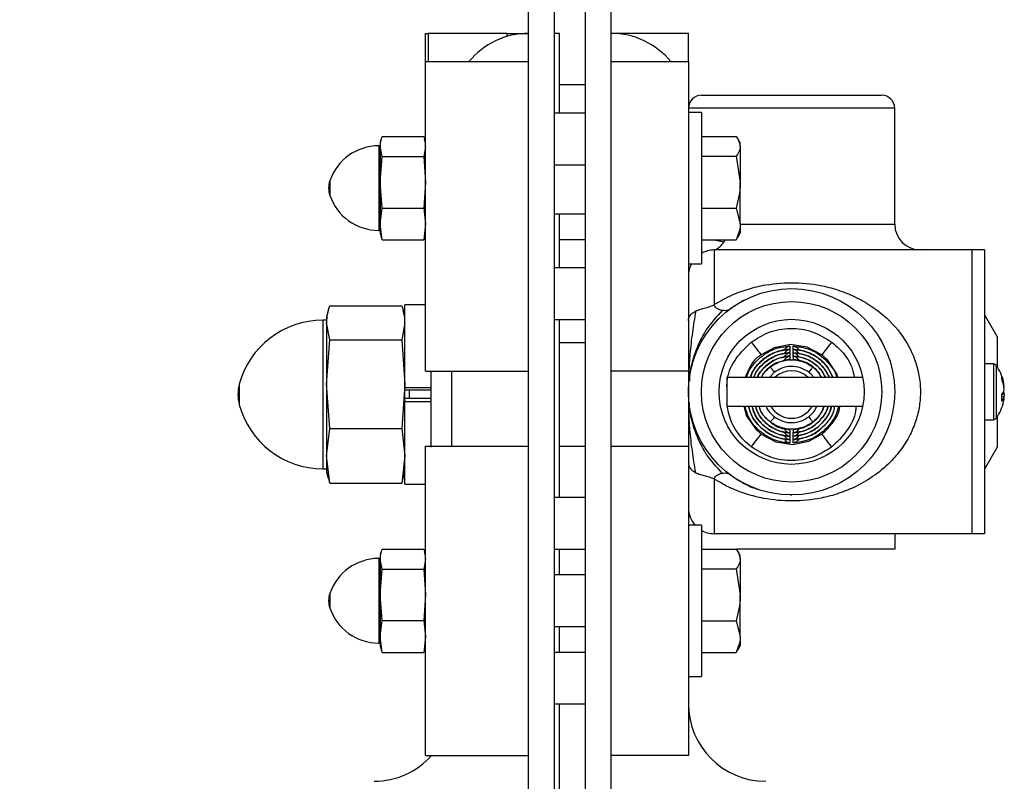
# Model space of a CAD drawing. Header units: inches. Extents: x 144.9 to 238.4, y 214.8 to 247.7.
# Tile 211 of 256: x 173.974 to 174.845, y 236.118 to 236.791. Entities that reach past the tile are written whole.
import ezdxf

# ---------------------------------------------------------------- set-up
doc = ezdxf.new("R2010")
doc.units = ezdxf.units.IN
doc.header["$LTSCALE"] = 0.25
doc.header["$MEASUREMENT"] = 0
doc.layers.add('ANNOTATIONS', color=1, linetype='Continuous')
doc.layers.add('DETAILS', color=4, linetype='Continuous')
doc.styles.add('ARIAL', font='arial.ttf', dxfattribs={"height": 0.09375})
doc.dimstyles.new('STANDARD$0', dxfattribs={"dimtxt": 0.09375, "dimasz": 0.09375, "dimexe": 0.03125, "dimexo": 0.046875, "dimgap": 0.09, "dimtad": 0, "dimtih": 1, "dimtoh": 1, "dimdec": 4, "dimzin": 0, "dimdsep": 46, "dimtxsty": 'ARIAL', "dimcen": 0.09, "dimadec": 0, "dimazin": 0, "dimtfac": 1, "dimtdec": 4, "dimtofl": 0, "dimtmove": 0, "dimatfit": 1, "dimfxl": 1, "dimtolj": 1, "dimtzin": 0, "dimarcsym": 0})

# ---------------------------------------------------------------- blocks, each defined once
blk = doc.blocks.new('*D125')
at = {"layer": 'ANNOTATIONS', "color": 0, "lineweight": -2, "transparency": 16777216}
for p, q in [((174.37749, 237.32584), (173.2734, 237.32584)), ((173.30465, 237.23209), (173.30465, 236.20105)), ((173.30465, 235.4398), (173.30465, 235.9241)), ((174.44355, 235.34605), (173.2734, 235.34605))]:
    blk.add_line(p, q, dxfattribs=at)
at = {"layer": 'ANNOTATIONS', "color": 0, "transparency": 16777216}
for points in [[(173.28903, 237.23209), (173.32028, 237.23209), (173.30465, 237.32584)], [(173.28903, 235.4398), (173.32028, 235.4398), (173.30465, 235.34605)]]:
    blk.add_solid(points, dxfattribs=at)
at = {"layer": 'defpoints', "color": 0, "transparency": 16777216}
for p in [(173.30465, 237.32584), (174.42436, 237.32584), (174.49043, 235.34605)]:
    blk.add_point(p, dxfattribs=at)
at = {"layer": 'ANNOTATIONS', "color": 0, "transparency": 16777216, "insert": (173.30465, 236.06257), "char_height": 0.09375, "attachment_point": 5, "style": 'ARIAL'}
blk.add_mtext('\\A1;10 5/8"', dxfattribs=at)
blk = doc.blocks.new('*D126')
at = {"layer": 'ANNOTATIONS', "color": 0, "lineweight": -2, "transparency": 16777216}
for p, q in [((174.37749, 237.32584), (173.68513, 237.32584)), ((173.71638, 237.23209), (173.71638, 236.82484)), ((173.71638, 236.14384), (173.71638, 236.55109)), ((173.83074, 236.05009), (173.68513, 236.05009))]:
    blk.add_line(p, q, dxfattribs=at)
at = {"layer": 'ANNOTATIONS', "color": 0, "transparency": 16777216}
for points in [[(173.70076, 237.23209), (173.73201, 237.23209), (173.71638, 237.32584)], [(173.70076, 236.14384), (173.73201, 236.14384), (173.71638, 236.05009)]]:
    blk.add_solid(points, dxfattribs=at)
at = {"layer": 'defpoints', "color": 0, "transparency": 16777216}
for p in [(174.42436, 237.32584), (173.71638, 236.05009), (173.87761, 236.05009)]:
    blk.add_point(p, dxfattribs=at)
at = {"layer": 'ANNOTATIONS', "color": 0, "transparency": 16777216, "insert": (173.71638, 236.68797), "char_height": 0.09375, "attachment_point": 5, "style": 'ARIAL'}
blk.add_mtext('\\A1;7"', dxfattribs=at)

msp = doc.modelspace()

# ---------------------------------------------------------------- linework, layer by layer
at = {"layer": 'DETAILS'}
for p, q in [((174.42436, 235.77672), (174.42436, 237.14359)), ((174.44714, 235.77672), (174.44714, 237.14359)), ((174.47448, 235.77672), (174.47448, 237.14359)), ((174.49726, 235.77672), (174.49726, 237.14359)), ((174.33324, 236.75412), (174.33324, 236.77909)), ((174.33324, 236.77909), (174.33568, 236.77909)), ((174.40543, 236.77909), (174.33568, 236.77909)), ((174.33568, 236.77909), (174.33568, 236.75412)), ((174.40543, 236.77909), (174.42122, 236.77909)), ((174.40543, 236.77642), (174.40543, 236.77909)), ((174.42122, 236.77909), (174.42436, 236.77909)), ((174.42122, 236.77909), (174.42122, 236.77902)), ((174.4517, 236.77909), (174.44714, 236.77909)), ((174.4517, 236.70855), (174.4517, 236.77909)), ((174.56561, 236.77909), (174.49726, 236.77909)), ((174.56561, 236.75412), (174.56561, 236.77909)), ((174.33324, 236.75412), (174.42436, 236.75412)), ((174.33324, 236.48074), (174.33324, 236.75412)), ((174.42436, 236.48074), (174.42436, 236.75412)), ((174.49726, 236.48074), (174.49726, 236.75412)), ((174.49726, 236.75412), (174.56561, 236.75412)), ((174.56561, 236.75412), (174.56561, 236.48074)), ((174.47448, 236.73353), (174.4517, 236.73353)), ((174.577, 236.72444), (174.65673, 236.72444)), ((174.65673, 236.72444), (174.73647, 236.72444)), ((174.65673, 236.71305), (174.56561, 236.71305)), ((174.74786, 236.71305), (174.65673, 236.71305)), ((174.74786, 236.61054), (174.74786, 236.71305)), ((174.47448, 236.70855), (174.44714, 236.70855)), ((174.57709, 236.70929), (174.56561, 236.70929)), ((174.57709, 236.70929), (174.57709, 236.70422)), ((174.57709, 236.70422), (174.57709, 236.57552)), ((174.29402, 236.68554), (174.29314, 236.68227)), ((174.2948, 236.68804), (174.33159, 236.68804)), ((174.33324, 236.68227), (174.33236, 236.68554)), ((174.57709, 236.68809), (174.60779, 236.68809)), ((174.61135, 236.68232), (174.60946, 236.68559)), ((174.29314, 236.67977), (174.29179, 236.67977)), ((174.29179, 236.67977), (174.29179, 236.67694)), ((174.29179, 236.67694), (174.29179, 236.60505)), ((174.29314, 236.68227), (174.29314, 236.67925)), ((174.2948, 236.67046), (174.29314, 236.67925)), ((174.29314, 236.67925), (174.29314, 236.64765)), ((174.33324, 236.67925), (174.33159, 236.67046)), ((174.61135, 236.67929), (174.61135, 236.68232)), ((174.61135, 236.67929), (174.61135, 236.64765)), ((174.29314, 236.64765), (174.2948, 236.67046)), ((174.2948, 236.67046), (174.33159, 236.67046)), ((174.33159, 236.67046), (174.33324, 236.64765)), ((174.57709, 236.6705), (174.60779, 236.6705)), ((174.60779, 236.6705), (174.61135, 236.64765)), ((174.44714, 236.66299), (174.47448, 236.66299)), ((174.24865, 236.64885), (174.24865, 236.63596)), ((174.2948, 236.62483), (174.29314, 236.64765)), ((174.29314, 236.64765), (174.29314, 236.6108)), ((174.33324, 236.64765), (174.33159, 236.62483)), ((174.61135, 236.61076), (174.61135, 236.64765)), ((174.29314, 236.6108), (174.2948, 236.62483)), ((174.2948, 236.62483), (174.33159, 236.62483)), ((174.33159, 236.62483), (174.33324, 236.6108)), ((174.57709, 236.62481), (174.60779, 236.62481)), ((174.60779, 236.62481), (174.61135, 236.61076)), ((174.44714, 236.61962), (174.47448, 236.61962)), ((174.4517, 236.57187), (174.4517, 236.61962)), ((174.2948, 236.59677), (174.29314, 236.6108)), ((174.29314, 236.6108), (174.29314, 236.60254)), ((174.33324, 236.6108), (174.33159, 236.59677)), ((174.61135, 236.61076), (174.61135, 236.60249)), ((174.61135, 236.61054), (174.74786, 236.61054)), ((174.29179, 236.60505), (174.29314, 236.60505)), ((174.29314, 236.60254), (174.29402, 236.59927)), ((174.2948, 236.59677), (174.29431, 236.59937)), ((174.33207, 236.59937), (174.33159, 236.59677)), ((174.33236, 236.59927), (174.33324, 236.60254)), ((174.60779, 236.59672), (174.60909, 236.59934)), ((174.60946, 236.59922), (174.61135, 236.60249)), ((174.2948, 236.59677), (174.33159, 236.59677)), ((174.47448, 236.59684), (174.4517, 236.59684)), ((174.57709, 236.59672), (174.60779, 236.59672)), ((174.59686, 236.59463), (174.58688, 236.59672)), ((174.59686, 236.59463), (174.59813, 236.59672)), ((174.58839, 236.58775), (174.58839, 236.53956)), ((174.8162, 236.58775), (174.58839, 236.58775)), ((174.82736, 236.58775), (174.8162, 236.58775)), ((174.8162, 236.58775), (174.8162, 236.33716)), ((174.82736, 236.58775), (174.82736, 236.33716)), ((174.56561, 236.57552), (174.57709, 236.57552)), ((174.47448, 236.57187), (174.44714, 236.57187)), ((174.24859, 236.53839), (174.31218, 236.53839)), ((174.33324, 236.53934), (174.31501, 236.53934)), ((174.31501, 236.46637), (174.31501, 236.53934)), ((174.61436, 236.54311), (174.60206, 236.53536)), ((174.24726, 236.5341), (174.24576, 236.5285)), ((174.31501, 236.5285), (174.31351, 236.5341)), ((174.83853, 236.51147), (174.82736, 236.5308)), ((174.24576, 236.52577), (174.24248, 236.52577)), ((174.24248, 236.52577), (174.24248, 236.52079)), ((174.24248, 236.52079), (174.24248, 236.39455)), ((174.24576, 236.5285), (174.24576, 236.52332)), ((174.24859, 236.50825), (174.24576, 236.52332)), ((174.24576, 236.52332), (174.24576, 236.46914)), ((174.31501, 236.52332), (174.31218, 236.50825)), ((174.44714, 236.5263), (174.47448, 236.5263)), ((174.4517, 236.36903), (174.4517, 236.5263)), ((174.83853, 236.51147), (174.83853, 236.48441)), ((174.24576, 236.46914), (174.24859, 236.50825)), ((174.24859, 236.50825), (174.31218, 236.50825)), ((174.31218, 236.50825), (174.31501, 236.46914)), ((174.47448, 236.50572), (174.4517, 236.50572)), ((174.83527, 236.48706), (174.82736, 236.48706)), ((174.83527, 236.48706), (174.83527, 236.4852)), ((174.83749, 236.48592), (174.83749, 236.48414)), ((174.33324, 236.48074), (174.42436, 236.48074)), ((174.33779, 236.48074), (174.33779, 236.4135)), ((174.35602, 236.48074), (174.35602, 236.41459)), ((174.56561, 236.48074), (174.49726, 236.48074)), ((174.56561, 236.48074), (174.56561, 236.41459)), ((174.64159, 236.47977), (174.63721, 236.47503)), ((174.83527, 236.4852), (174.83527, 236.43785)), ((174.83749, 236.48414), (174.83749, 236.43899)), ((174.16859, 236.46919), (174.16859, 236.45112)), ((174.24859, 236.43002), (174.24576, 236.46914)), ((174.24576, 236.46914), (174.24576, 236.40597)), ((174.31501, 236.46914), (174.31218, 236.43002)), ((174.71955, 236.47503), (174.59955, 236.47503)), ((174.59955, 236.47503), (174.59955, 236.44988)), ((174.31501, 236.45394), (174.31501, 236.46637)), ((174.31501, 236.46552), (174.31501, 236.46637)), ((174.31501, 236.46637), (174.33779, 236.46637)), ((174.33779, 236.46382), (174.31501, 236.46382)), ((174.3188, 236.46382), (174.3188, 236.4565)), ((174.84302, 236.46073), (174.84476, 236.46064)), ((174.84476, 236.46683), (174.84445, 236.46679)), ((174.33779, 236.4565), (174.31501, 236.4565)), ((174.31501, 236.45479), (174.31501, 236.45394)), ((174.31501, 236.45394), (174.33779, 236.45394)), ((174.31501, 236.38097), (174.31501, 236.45394)), ((174.84476, 236.45809), (174.84252, 236.45837)), ((174.59955, 236.44988), (174.71955, 236.44988)), ((174.82736, 236.43785), (174.83527, 236.43785)), ((174.83853, 236.4405), (174.83853, 236.41345)), ((174.24576, 236.40597), (174.24859, 236.43002)), ((174.24859, 236.43002), (174.31218, 236.43002)), ((174.31218, 236.43002), (174.31501, 236.40597)), ((174.33324, 236.41459), (174.42436, 236.41459)), ((174.33324, 236.14122), (174.33324, 236.41459)), ((174.42436, 236.14122), (174.42436, 236.41459)), ((174.4517, 236.41459), (174.47448, 236.41459)), ((174.49726, 236.41459), (174.56561, 236.41459)), ((174.49726, 236.14122), (174.49726, 236.41459)), ((174.56561, 236.41459), (174.56561, 236.14122)), ((174.83853, 236.41345), (174.82736, 236.39411)), ((174.24859, 236.38192), (174.24576, 236.40597)), ((174.24576, 236.40597), (174.24576, 236.39181)), ((174.31501, 236.40597), (174.31218, 236.38192)), ((174.24248, 236.39455), (174.24576, 236.39455)), ((174.24576, 236.39181), (174.24726, 236.38621)), ((174.31351, 236.38621), (174.31501, 236.39181)), ((174.24859, 236.38192), (174.24777, 236.3863)), ((174.24859, 236.38192), (174.31218, 236.38192)), ((174.313, 236.3863), (174.31218, 236.38192)), ((174.31501, 236.38097), (174.33324, 236.38097)), ((174.58839, 236.38535), (174.58839, 236.33716)), ((174.47448, 236.36903), (174.44714, 236.36903)), ((174.65566, 236.37151), (174.65699, 236.37137)), ((174.57709, 236.34479), (174.56561, 236.34479)), ((174.57709, 236.34479), (174.57709, 236.33972)), ((174.57709, 236.33972), (174.57709, 236.21102)), ((174.8162, 236.33716), (174.58839, 236.33716)), ((174.74786, 236.33716), (174.74786, 236.3234)), ((174.82736, 236.33716), (174.8162, 236.33716)), ((174.29402, 236.32104), (174.29314, 236.31777)), ((174.2948, 236.32354), (174.33159, 236.32354)), ((174.33324, 236.31777), (174.33236, 236.32104)), ((174.44714, 236.32347), (174.47448, 236.32347)), ((174.4517, 236.30069), (174.4517, 236.32347)), ((174.57709, 236.32359), (174.60779, 236.32359)), ((174.74786, 236.3234), (174.60792, 236.3234)), ((174.61135, 236.31782), (174.60946, 236.32109)), ((174.29314, 236.31527), (174.29179, 236.31527)), ((174.29179, 236.31527), (174.29179, 236.31244)), ((174.29179, 236.31244), (174.29179, 236.24054)), ((174.29314, 236.31777), (174.29314, 236.31475)), ((174.2948, 236.30596), (174.29314, 236.31475)), ((174.29314, 236.31475), (174.29314, 236.28315)), ((174.33324, 236.31475), (174.33159, 236.30596)), ((174.61135, 236.31479), (174.61135, 236.31782)), ((174.61135, 236.31479), (174.61135, 236.28315)), ((174.29314, 236.28315), (174.2948, 236.30596)), ((174.2948, 236.30596), (174.33159, 236.30596)), ((174.33159, 236.30596), (174.33324, 236.28315)), ((174.57709, 236.306), (174.60779, 236.306)), ((174.60779, 236.306), (174.61135, 236.28315)), ((174.47448, 236.30069), (174.44714, 236.30069)), ((174.24865, 236.28435), (174.24865, 236.27146)), ((174.2948, 236.26033), (174.29314, 236.28315)), ((174.29314, 236.28315), (174.29314, 236.2463)), ((174.33324, 236.28315), (174.33159, 236.26033)), ((174.61135, 236.24626), (174.61135, 236.28315)), ((174.29314, 236.2463), (174.2948, 236.26033)), ((174.2948, 236.26033), (174.33159, 236.26033)), ((174.33159, 236.26033), (174.33324, 236.2463)), ((174.57709, 236.26031), (174.60779, 236.26031)), ((174.60779, 236.26031), (174.61135, 236.24626)), ((174.44714, 236.25512), (174.47448, 236.25512)), ((174.4517, 236.23234), (174.4517, 236.25512)), ((174.2948, 236.23227), (174.29314, 236.2463)), ((174.29314, 236.2463), (174.29314, 236.23804)), ((174.33324, 236.2463), (174.33159, 236.23227)), ((174.61135, 236.24626), (174.61135, 236.23799)), ((174.29179, 236.24054), (174.29314, 236.24054)), ((174.29314, 236.23804), (174.29402, 236.23477)), ((174.2948, 236.23227), (174.29431, 236.23487)), ((174.33207, 236.23487), (174.33159, 236.23227)), ((174.33236, 236.23477), (174.33324, 236.23804)), ((174.60779, 236.23222), (174.60909, 236.23484)), ((174.60946, 236.23472), (174.61135, 236.23799)), ((174.2948, 236.23227), (174.33159, 236.23227)), ((174.47448, 236.23234), (174.44714, 236.23234)), ((174.57709, 236.23222), (174.60779, 236.23222)), ((174.56561, 236.21102), (174.57709, 236.21102)), ((174.44714, 236.18678), (174.47448, 236.18678)), ((174.4517, 236.09566), (174.4517, 236.18678)), ((174.33324, 236.14122), (174.42436, 236.14122)), ((174.56561, 236.14122), (174.49726, 236.14122))]:
    msp.add_line(p, q, dxfattribs=at)
at = {"layer": 'DETAILS', "flags": 128}
for points in [[(174.62116, 236.50633), (174.62274, 236.50427), (174.62428, 236.50228), (174.6257, 236.50043), (174.62698, 236.49877), (174.62807, 236.49736), (174.62892, 236.49624), (174.62953, 236.49546), (174.62985, 236.49503)], [(174.68361, 236.49503), (174.68361, 236.49503), (174.67053, 236.50196), (174.6559, 236.50417), (174.64136, 236.50141), (174.62985, 236.49503), (174.62985, 236.49503)], [(174.65524, 236.50289), (174.65523, 236.50153), (174.65522, 236.49993)], [(174.65825, 236.49993), (174.65824, 236.50129), (174.65823, 236.50289)], [(174.68361, 236.49503), (174.68394, 236.49546), (174.68454, 236.49624), (174.6854, 236.49736), (174.68648, 236.49877), (174.68776, 236.50043), (174.68919, 236.50228), (174.69072, 236.50427), (174.6923, 236.50633)], [(174.6552, 236.49694), (174.65518, 236.49558), (174.65517, 236.49398)], [(174.65522, 236.49992), (174.65521, 236.49855), (174.6552, 236.49695)], [(174.65827, 236.49695), (174.65826, 236.49831), (174.65825, 236.49992)], [(174.65829, 236.49398), (174.65828, 236.49534), (174.65827, 236.49694)], [(174.69774, 236.47503), (174.69687, 236.47832), (174.68854, 236.49061), (174.68361, 236.49503), (174.68361, 236.49503), (174.68361, 236.49503)], [(174.65517, 236.49397), (174.65516, 236.4926), (174.65514, 236.491)], [(174.65833, 236.491), (174.65831, 236.49236), (174.65829, 236.49397)], [(174.63803, 236.4844), (174.63816, 236.48423), (174.63841, 236.48391), (174.63876, 236.48345), (174.63921, 236.48287), (174.63973, 236.48219), (174.64031, 236.48143), (174.64094, 236.48062), (174.64159, 236.47977)], [(174.67544, 236.48441), (174.6753, 236.48423), (174.67506, 236.48391), (174.6747, 236.48345), (174.67426, 236.48287), (174.67373, 236.48219), (174.67315, 236.48143), (174.67252, 236.48062), (174.67187, 236.47977)], [(174.61447, 236.44988), (174.61672, 236.44159), (174.62513, 236.42936), (174.62985, 236.42515), (174.62985, 236.42515), (174.62985, 236.42515)], [(174.64159, 236.44041), (174.64094, 236.43956), (174.64032, 236.43875), (174.63973, 236.43799), (174.63921, 236.43731), (174.63876, 236.43673), (174.63841, 236.43627), (174.63816, 236.43595), (174.63803, 236.43577)], [(174.67187, 236.44041), (174.67252, 236.43956), (174.67315, 236.43875), (174.67374, 236.43799), (174.67426, 236.43731), (174.6747, 236.43673), (174.67506, 236.43627), (174.6753, 236.43595), (174.67544, 236.43577)], [(174.62116, 236.41385), (174.62274, 236.41591), (174.62428, 236.4179), (174.6257, 236.41975), (174.62698, 236.42141), (174.62807, 236.42282), (174.62892, 236.42394), (174.62953, 236.42472), (174.62985, 236.42515)], [(174.62985, 236.42515), (174.62985, 236.42515), (174.64293, 236.41822), (174.65756, 236.41601), (174.6721, 236.41877), (174.68338, 236.42497)], [(174.65514, 236.42918), (174.65515, 236.42782), (174.65517, 236.42621)], [(174.65517, 236.4262), (174.65518, 236.42484), (174.6552, 236.42324)], [(174.65827, 236.42324), (174.65828, 236.4246), (174.65829, 236.4262)], [(174.65829, 236.42621), (174.65831, 236.42758), (174.65833, 236.42918)], [(174.68338, 236.42497), (174.6837, 236.42454), (174.6843, 236.42375), (174.68515, 236.42263), (174.68622, 236.42121), (174.68749, 236.41954), (174.6889, 236.41768), (174.69042, 236.41568), (174.69199, 236.41361)], [(174.6552, 236.42323), (174.65521, 236.42187), (174.65522, 236.42026)], [(174.65522, 236.42025), (174.65523, 236.41889), (174.65524, 236.41729)], [(174.65823, 236.41729), (174.65824, 236.41865), (174.65825, 236.42025)], [(174.65825, 236.42026), (174.65826, 236.42163), (174.65827, 236.42323)]]:
    msp.add_lwpolyline(points, dxfattribs=at)
at = {"layer": 'DETAILS'}
for radius in [0.09113, 0.07973, 0.06406]:
    msp.add_circle((174.65673, 236.46246), radius, dxfattribs=at)
for centre, radius, start, end in [((174.42436, 236.71075), 0.06834, 90, 140.61381), ((174.49726, 236.71075), 0.06834, 39.38619, 90), ((174.577, 236.71305), 0.01139, 90, 180), ((174.73647, 236.71305), 0.01139, 0, 90), ((174.29179, 236.6342), 0.04556, 90, 161.25066), ((174.26763, 236.64241), 0.02005, 161.25066, 198.74934), ((174.29179, 236.65061), 0.04556, 198.74934, 270), ((174.77064, 236.61054), 0.02278, 180, 270), ((174.58839, 236.56497), 0.02278, 90, 119.73571), ((174.58839, 236.56497), 0.02278, 152.4194, 180), ((174.24248, 236.44922), 0.07655, 90, 164.87833), ((174.83527, 236.48433), 0.00273, 35.6682, 90), ((174.8048, 236.46246), 0.04024, 12.33333, 35.6682), ((174.65673, 236.46009), 0.02096, 45.47569, 134.52431), ((174.20202, 236.46016), 0.03463, 164.87833, 195.12167), ((174.81079, 236.46377), 0.03411, 5.14574, 21.91089), ((174.83535, 236.4753), 0.00719, 350.45604, 9.54396), ((174.80907, 236.46103), 0.03584, 5.19053, 21.4115), ((174.83549, 236.46661), 0.00956, 316.59495, 345.87184), ((174.80058, 236.45715), 0.04195, 356.05818, 3.94182), ((174.83733, 236.45901), 0.00761, 12.42098, 26.9671), ((174.88216, 236.45466), 0.03787, 170.9094, 174.74463), ((174.24248, 236.47109), 0.07655, 195.12167, 270), ((174.8048, 236.46246), 0.04024, 324.3318, 347.66667), ((174.83735, 236.45998), 0.00765, 311.67305, 345.68583), ((174.81084, 236.46113), 0.03406, 347.66887, 354.86843), ((174.65673, 236.46009), 0.02096, 209.14668, 330.85332), ((174.83527, 236.44059), 0.00273, 270, 324.3318), ((174.58839, 236.35994), 0.02278, 180, 221.68263), ((174.58839, 236.35994), 0.02278, 240.26429, 270), ((174.29179, 236.2697), 0.04556, 90, 161.25066), ((174.26763, 236.27791), 0.02005, 161.25066, 198.74934), ((174.29179, 236.28611), 0.04556, 198.74934, 270), ((174.63395, 236.18678), 0.06834, 180, 270), ((174.28768, 236.18678), 0.06834, 270, 318.18969)]:
    msp.add_arc(centre, radius, start, end, dxfattribs=at)
for points, knots in [([(174.29314, 236.67925), (174.29333, 236.68151), (174.29358, 236.68445), (174.29457, 236.68737), (174.2948, 236.68804)], [0, 0, 0, 0, 0.768037, 1, 1, 1, 1]), ([(174.33159, 236.68804), (174.33185, 236.68737), (174.33218, 236.6865), (174.33229, 236.68563), (174.33232, 236.68544)], [0, 0, 0, 0, 0.782235, 1, 1, 1, 1]), ([(174.60779, 236.68809), (174.60821, 236.68751), (174.61032, 236.68465), (174.61089, 236.68167), (174.61135, 236.67929)], [0, 0, 0, 0, 0.203232, 1, 1, 1, 1]), ([(174.61135, 236.67929), (174.61132, 236.67862), (174.61115, 236.67564), (174.60925, 236.67274), (174.60779, 236.6705)], [0, 0, 0, 0, 0.225681, 1, 1, 1, 1]), ([(174.61135, 236.64765), (174.61135, 236.64711), (174.6113, 236.6394), (174.60948, 236.63184), (174.60779, 236.62481)], [0, 0, 0, 0, 0.070222, 1, 1, 1, 1]), ([(174.61135, 236.61076), (174.61135, 236.61043), (174.6113, 236.60569), (174.60948, 236.60104), (174.60779, 236.59672)], [0, 0, 0, 0, 0.070244, 1, 1, 1, 1]), ([(174.58839, 236.58775), (174.58854, 236.58779), (174.58887, 236.58786), (174.59091, 236.58877), (174.59375, 236.5908), (174.59576, 236.59327), (174.59686, 236.59463)], [0, 0, 0, 0, 0.176816, 0.396435, 0.669343, 1, 1, 1, 1]), ([(174.58839, 236.53956), (174.5935, 236.5425), (174.60299, 236.54796), (174.61839, 236.55352), (174.6369, 236.55795), (174.65995, 236.55966), (174.68299, 236.55683), (174.70159, 236.55142), (174.71674, 236.54481), (174.73094, 236.53611), (174.74652, 236.52295), (174.76085, 236.50437), (174.76892, 236.48287), (174.77094, 236.46523), (174.77031, 236.45169), (174.76742, 236.43854), (174.76236, 236.42549), (174.75501, 236.41305), (174.74445, 236.40027), (174.73075, 236.38849), (174.71489, 236.37909), (174.69879, 236.37253), (174.68026, 236.36759), (174.65752, 236.36525), (174.63506, 236.36729), (174.61709, 236.37181), (174.6023, 236.37731), (174.59322, 236.38256), (174.58839, 236.38535)], [0, 0, 0, 0, 0.038659, 0.0717, 0.104706, 0.157674, 0.210258, 0.24513, 0.280031, 0.31722, 0.354392, 0.414033, 0.467084, 0.49427, 0.521452, 0.548837, 0.576251, 0.608269, 0.640326, 0.683503, 0.726712, 0.76114, 0.795535, 0.847259, 0.898954, 0.931188, 0.963452, 1, 1, 1, 1]), ([(174.24576, 236.52332), (174.24608, 236.52715), (174.2465, 236.53219), (174.24819, 236.53719), (174.24859, 236.53839)], [0, 0, 0, 0, 0.7598173, 1, 1, 1, 1]), ([(174.31218, 236.53839), (174.31265, 236.53719), (174.31321, 236.53573), (174.31341, 236.53426), (174.31344, 236.534)], [0, 0, 0, 0, 0.822683, 1, 1, 1, 1]), ([(174.57205, 236.53386), (174.57341, 236.53442), (174.57596, 236.53549), (174.58053, 236.53666), (174.58428, 236.53767), (174.58692, 236.53867), (174.58791, 236.53927), (174.58839, 236.53956)], [0, 0, 0, 0, 0.291187, 0.548687, 0.800326, 0.905149, 1, 1, 1, 1]), ([(174.59552, 236.53421), (174.59455, 236.53444), (174.59279, 236.53484), (174.59051, 236.53622), (174.58887, 236.53778), (174.58853, 236.53902), (174.58839, 236.53956)], [0, 0, 0, 0, 0.337065, 0.612895, 0.83052, 1, 1, 1, 1]), ([(174.56561, 236.52554), (174.56563, 236.52595), (174.56568, 236.52707), (174.56634, 236.52899), (174.56812, 236.53156), (174.57063, 236.53303), (174.57205, 236.53386)], [0, 0, 0, 0, 0.119657, 0.3262036, 0.6197011, 1, 1, 1, 1]), ([(174.57205, 236.53386), (174.57099, 236.52753), (174.56884, 236.5148), (174.56695, 236.49732), (174.56594, 236.48287), (174.56583, 236.47469), (174.56579, 236.47214)], [0, 0, 0, 0, 0.316064, 0.635493, 0.886485, 1, 1, 1, 1]), ([(174.59552, 236.53421), (174.59042, 236.52879), (174.58064, 236.51839), (174.57161, 236.49881), (174.56702, 236.48309), (174.56653, 236.47454), (174.56637, 236.47176)], [0, 0, 0, 0, 0.340358, 0.652401, 0.887149, 1, 1, 1, 1]), ([(174.60206, 236.53536), (174.60188, 236.53524), (174.6014, 236.5349), (174.59951, 236.53402), (174.59725, 236.53413), (174.59552, 236.53421)], [0, 0, 0, 0, 0.11457, 0.319134, 1, 1, 1, 1]), ([(174.62116, 236.50633), (174.62609, 236.50948), (174.63657, 236.51618), (174.65561, 236.51941), (174.67552, 236.51681), (174.68671, 236.50982), (174.6923, 236.50633)], [0, 0, 0, 0, 0.228584, 0.485739, 0.742871, 1, 1, 1, 1]), ([(174.59955, 236.46677), (174.59963, 236.46919), (174.59994, 236.47814), (174.60699, 236.49278), (174.61644, 236.50181), (174.62116, 236.50633)], [0, 0, 0, 0, 0.155566, 0.577812, 1, 1, 1, 1]), ([(174.61719, 236.47503), (174.61766, 236.47671), (174.61895, 236.48138), (174.62479, 236.48918), (174.63433, 236.49755), (174.6457, 236.50207), (174.65286, 236.50269), (174.65524, 236.50289)], [0, 0, 0, 0, 0.103871, 0.288114, 0.570699, 0.857521, 1, 1, 1, 1]), ([(174.65524, 236.50289), (174.65522, 236.50289), (174.65482, 236.50283), (174.65363, 236.50254), (174.65194, 236.5015), (174.6507, 236.50025), (174.65039, 236.49947), (174.65037, 236.49943)], [0, 0, 0, 0, 0.005754, 0.214035, 0.648418, 0.984119, 1, 1, 1, 1]), ([(174.66327, 236.49901), (174.6632, 236.49919), (174.66283, 236.50012), (174.66154, 236.50152), (174.65984, 236.50254), (174.65864, 236.50283), (174.65824, 236.50289), (174.65823, 236.50289)], [0, 0, 0, 0, 0.075574, 0.39085, 0.798951, 0.994595, 1, 1, 1, 1]), ([(174.65823, 236.50289), (174.66226, 236.50241), (174.67107, 236.50137), (174.68189, 236.49547), (174.69074, 236.48667), (174.69584, 236.47995), (174.69677, 236.47517), (174.69679, 236.47503)], [0, 0, 0, 0, 0.240851, 0.526676, 0.709863, 0.991642, 1, 1, 1, 1]), ([(174.6923, 236.50633), (174.69452, 236.50444), (174.7017, 236.4983), (174.70957, 236.48769), (174.71161, 236.47814), (174.71227, 236.47503)], [0, 0, 0, 0, 0.231297, 0.749536, 1, 1, 1, 1]), ([(174.62985, 236.49503), (174.62985, 236.49503), (174.62544, 236.49282), (174.61997, 236.48575), (174.61703, 236.4781), (174.61584, 236.47503)], [0, 0, 0, 0, 0.000039, 0.59835, 1, 1, 1, 1]), ([(174.62023, 236.47503), (174.62053, 236.4761), (174.62147, 236.47956), (174.62645, 236.48647), (174.63509, 236.49456), (174.64612, 236.49908), (174.6529, 236.4997), (174.65522, 236.49992)], [0, 0, 0, 0, 0.07295, 0.235434, 0.551629, 0.846412, 1, 1, 1, 1]), ([(174.65522, 236.49993), (174.65355, 236.4998), (174.64743, 236.49933), (174.63908, 236.49637), (174.62947, 236.48977), (174.62291, 236.48296), (174.6209, 236.47671), (174.62036, 236.47503)], [0, 0, 0, 0, 0.110641, 0.405621, 0.567829, 0.884235, 1, 1, 1, 1]), ([(174.6552, 236.49695), (174.6529, 236.49673), (174.64649, 236.4961), (174.63867, 236.49272), (174.63012, 236.48621), (174.6248, 236.48064), (174.62336, 236.47549), (174.62323, 236.47503)], [0, 0, 0, 0, 0.16927, 0.473146, 0.606937, 0.965429, 1, 1, 1, 1]), ([(174.62354, 236.47503), (174.62405, 236.4765), (174.62514, 236.4797), (174.63027, 236.48627), (174.63878, 236.4933), (174.64874, 236.49648), (174.65403, 236.49686), (174.6552, 236.49694)], [0, 0, 0, 0, 0.1136341, 0.2483493, 0.6083366, 0.9134539, 1, 1, 1, 1]), ([(174.6552, 236.49694), (174.65519, 236.49694), (174.65483, 236.49689), (174.65367, 236.49661), (174.65198, 236.49562), (174.65067, 236.49425), (174.6503, 236.49332), (174.65023, 236.49316)], [0, 0, 0, 0, 0.005528, 0.181162, 0.600748, 0.930079, 1, 1, 1, 1]), ([(174.65522, 236.49992), (174.65521, 236.49992), (174.65482, 236.49986), (174.65364, 236.49957), (174.65196, 236.49856), (174.65068, 236.49724), (174.65034, 236.49638), (174.6503, 236.49628)], [0, 0, 0, 0, 0.005625, 0.198547, 0.624451, 0.955807, 1, 1, 1, 1]), ([(174.69352, 236.47503), (174.69167, 236.47879), (174.68872, 236.48477), (174.68043, 236.4927), (174.67061, 236.49842), (174.66203, 236.49947), (174.65825, 236.49993)], [0, 0, 0, 0, 0.273147, 0.434558, 0.75042, 1, 1, 1, 1]), ([(174.66327, 236.49605), (174.66319, 236.49623), (174.66282, 236.49717), (174.66152, 236.49857), (174.65982, 236.49957), (174.65865, 236.49986), (174.65826, 236.49992), (174.65825, 236.49992)], [0, 0, 0, 0, 0.076218, 0.396469, 0.808028, 0.994485, 1, 1, 1, 1]), ([(174.65825, 236.49992), (174.65845, 236.49991), (174.6631, 236.49971), (174.67222, 236.49766), (174.68197, 236.49145), (174.68935, 236.48387), (174.69173, 236.47831), (174.69313, 236.47503)], [0, 0, 0, 0, 0.0132582, 0.3084313, 0.6035614, 0.7667554, 1, 1, 1, 1]), ([(174.69017, 236.47503), (174.68856, 236.4782), (174.68614, 236.48302), (174.67879, 236.49019), (174.66984, 236.49554), (174.66162, 236.49654), (174.65827, 236.49695)], [0, 0, 0, 0, 0.25909, 0.393239, 0.752763, 1, 1, 1, 1]), ([(174.66332, 236.49294), (174.66323, 236.49317), (174.66284, 236.49418), (174.66149, 236.49563), (174.65979, 236.49661), (174.65864, 236.49689), (174.65828, 236.49694), (174.65827, 236.49694)], [0, 0, 0, 0, 0.098844, 0.417968, 0.824407, 0.994567, 1, 1, 1, 1]), ([(174.65827, 236.49694), (174.66175, 236.49651), (174.66935, 236.49557), (174.67844, 236.4904), (174.68592, 236.48347), (174.6886, 236.47808), (174.69011, 236.47503)], [0, 0, 0, 0, 0.256447, 0.560675, 0.751556, 1, 1, 1, 1]), ([(174.62636, 236.47503), (174.6264, 236.47517), (174.62713, 236.47757), (174.6312, 236.48267), (174.63849, 236.4895), (174.64758, 236.49322), (174.65327, 236.49378), (174.65517, 236.49397)], [0, 0, 0, 0, 0.011784, 0.208968, 0.525025, 0.841123, 1, 1, 1, 1]), ([(174.65517, 236.49398), (174.65401, 236.49389), (174.64906, 236.4935), (174.64187, 236.49109), (174.6337, 236.48544), (174.62847, 236.48022), (174.62693, 236.47583), (174.62665, 236.47503)], [0, 0, 0, 0, 0.097368, 0.41417, 0.613203, 0.929712, 1, 1, 1, 1]), ([(174.64555, 236.48857), (174.64462, 236.48833), (174.64156, 236.48752), (174.63625, 236.48347), (174.63147, 236.47919), (174.63005, 236.47549), (174.62987, 236.47503)], [0, 0, 0, 0, 0.134503, 0.442926, 0.930458, 1, 1, 1, 1]), ([(174.63803, 236.4844), (174.64062, 236.48606), (174.64612, 236.48958), (174.65613, 236.49129), (174.66661, 236.48992), (174.67249, 236.48624), (174.67544, 236.48441)], [0, 0, 0, 0, 0.228407, 0.485546, 0.742764, 1, 1, 1, 1]), ([(174.65514, 236.491), (174.65434, 236.49095), (174.65154, 236.49078), (174.64892, 236.48976), (174.64704, 236.48903)], [0, 0, 0, 0, 0.286282, 1, 1, 1, 1]), ([(174.65517, 236.49397), (174.65516, 236.49397), (174.65483, 236.49392), (174.6537, 236.49365), (174.65202, 236.49269), (174.65065, 236.49124), (174.65025, 236.49023), (174.65015, 236.48999)], [0, 0, 0, 0, 0.005477, 0.161219, 0.572133, 0.898491, 1, 1, 1, 1]), ([(174.68619, 236.47591), (174.68538, 236.47764), (174.68355, 236.48154), (174.67763, 236.4872), (174.6692, 236.49248), (174.66185, 236.49349), (174.65829, 236.49398)], [0, 0, 0, 0, 0.1631, 0.36811, 0.694187, 1, 1, 1, 1]), ([(174.6633, 236.49001), (174.66321, 236.49024), (174.66281, 236.49125), (174.66145, 236.49269), (174.65976, 236.49365), (174.65863, 236.49392), (174.65831, 236.49397), (174.65829, 236.49397)], [0, 0, 0, 0, 0.098529, 0.425997, 0.838309, 0.994505, 1, 1, 1, 1]), ([(174.65829, 236.49397), (174.66164, 236.49353), (174.66878, 236.49258), (174.67716, 236.48759), (174.6835, 236.48161), (174.68561, 236.47725), (174.68668, 236.47503)], [0, 0, 0, 0, 0.2801, 0.597559, 0.796171, 1, 1, 1, 1]), ([(174.68333, 236.47503), (174.68255, 236.47661), (174.68081, 236.48014), (174.67531, 236.4852), (174.66775, 236.48973), (174.66131, 236.4906), (174.65833, 236.491)], [0, 0, 0, 0, 0.168432, 0.377455, 0.711757, 1, 1, 1, 1]), ([(174.63025, 236.47503), (174.6305, 236.47565), (174.63204, 236.47946), (174.6353, 236.48215), (174.63803, 236.4844)], [0, 0, 0, 0, 0.162293, 1, 1, 1, 1]), ([(174.67187, 236.47977), (174.66949, 236.48126), (174.66473, 236.48424), (174.65625, 236.48534), (174.64815, 236.48396), (174.64369, 236.48111), (174.64159, 236.47977)], [0, 0, 0, 0, 0.257204, 0.514441, 0.771556, 1, 1, 1, 1]), ([(174.67616, 236.47503), (174.67567, 236.47585), (174.67454, 236.47769), (174.67283, 236.47903), (174.67187, 236.47977)], [0, 0, 0, 0, 0.441971, 1, 1, 1, 1]), ([(174.67544, 236.48441), (174.67659, 236.48346), (174.67976, 236.48087), (174.68183, 236.4773), (174.68315, 236.47503)], [0, 0, 0, 0, 0.363603, 1, 1, 1, 1]), ([(174.56571, 236.47252), (174.56573, 236.47234), (174.56575, 236.47207), (174.56581, 236.4719), (174.56584, 236.47189), (174.56585, 236.47188)], [0, 0, 0, 0, 0.571885, 0.814332, 1, 1, 1, 1]), ([(174.56585, 236.45303), (174.56584, 236.45303), (174.56581, 236.45302), (174.56575, 236.45284), (174.56573, 236.45258), (174.56571, 236.45239)], [0, 0, 0, 0, 0.185668, 0.428115, 1, 1, 1, 1]), ([(174.57205, 236.39105), (174.57099, 236.39739), (174.56884, 236.41012), (174.56695, 236.42759), (174.56594, 236.44204), (174.56583, 236.45023), (174.56579, 236.45277)], [0, 0, 0, 0, 0.316064, 0.635493, 0.886485, 1, 1, 1, 1]), ([(174.59552, 236.3907), (174.59042, 236.39613), (174.58064, 236.40652), (174.57161, 236.4261), (174.56702, 236.44183), (174.56653, 236.45038), (174.56637, 236.45315)], [0, 0, 0, 0, 0.340358, 0.652401, 0.887149, 1, 1, 1, 1]), ([(174.62116, 236.41385), (174.61903, 236.41565), (174.61191, 236.42168), (174.60303, 236.43412), (174.60063, 236.44589), (174.59955, 236.45121)], [0, 0, 0, 0, 0.189662, 0.634208, 1, 1, 1, 1]), ([(174.65524, 236.41729), (174.65352, 236.41741), (174.64702, 236.41788), (174.63772, 236.4211), (174.62735, 236.42825), (174.61924, 236.43744), (174.61666, 236.44594), (174.61547, 236.44988)], [0, 0, 0, 0, 0.093483, 0.354329, 0.520909, 0.777579, 1, 1, 1, 1]), ([(174.65522, 236.42026), (174.65381, 236.42036), (174.64796, 236.42078), (174.63984, 236.42348), (174.63003, 236.42986), (174.62226, 236.43817), (174.61967, 236.44633), (174.61855, 236.44988)], [0, 0, 0, 0, 0.083618, 0.348993, 0.495107, 0.779893, 1, 1, 1, 1]), ([(174.6187, 236.44988), (174.61949, 236.44693), (174.62091, 236.44157), (174.62687, 236.43304), (174.63582, 236.42519), (174.64665, 236.42099), (174.65316, 236.42043), (174.65522, 236.42025)], [0, 0, 0, 0, 0.180234, 0.326768, 0.611754, 0.877391, 1, 1, 1, 1]), ([(174.62162, 236.44988), (174.62266, 236.44669), (174.62429, 236.44174), (174.63037, 236.43367), (174.63904, 236.42675), (174.64891, 236.42367), (174.65411, 236.4233), (174.6552, 236.42323)], [0, 0, 0, 0, 0.218391, 0.338127, 0.657817, 0.928832, 1, 1, 1, 1]), ([(174.6552, 236.42324), (174.65299, 236.42345), (174.64667, 236.42406), (174.63893, 236.42735), (174.63026, 236.43377), (174.6241, 236.44084), (174.62237, 236.44774), (174.62183, 236.44988)], [0, 0, 0, 0, 0.145305, 0.41639, 0.5357, 0.8556, 1, 1, 1, 1]), ([(174.65517, 236.42621), (174.6541, 236.42629), (174.64925, 236.42666), (174.64216, 236.42898), (174.63386, 236.43452), (174.62765, 236.44121), (174.62565, 236.44736), (174.62482, 236.44988)], [0, 0, 0, 0, 0.078292, 0.355918, 0.530362, 0.807807, 1, 1, 1, 1]), ([(174.62488, 236.44988), (174.62536, 236.44804), (174.62645, 236.44389), (174.63123, 236.43723), (174.63877, 236.43054), (174.64775, 236.42691), (174.65336, 236.42638), (174.65517, 236.4262)], [0, 0, 0, 0, 0.137904, 0.311287, 0.589121, 0.867005, 1, 1, 1, 1]), ([(174.62793, 236.44988), (174.62824, 236.4487), (174.62909, 236.44542), (174.63144, 236.44164), (174.63379, 236.43966), (174.63448, 236.43907)], [0, 0, 0, 0, 0.284187, 0.78807, 1, 1, 1, 1]), ([(174.63803, 236.43577), (174.63691, 236.43673), (174.63318, 236.43993), (174.62937, 236.44475), (174.62837, 236.449), (174.62816, 236.44988)], [0, 0, 0, 0, 0.254008, 0.845165, 1, 1, 1, 1]), ([(174.63413, 236.44988), (174.63414, 236.44982), (174.63487, 236.44707), (174.63769, 236.44378), (174.64069, 236.44118), (174.64159, 236.44041)], [0, 0, 0, 0, 0.01494, 0.70415, 1, 1, 1, 1]), ([(174.698, 236.44988), (174.69786, 236.44893), (174.69703, 236.44321), (174.69221, 236.43532), (174.6837, 236.42611), (174.67262, 236.41922), (174.66306, 236.41794), (174.65823, 236.41729)], [0, 0, 0, 0, 0.052466, 0.313501, 0.480164, 0.73702, 1, 1, 1, 1]), ([(174.69473, 236.44988), (174.69446, 236.44833), (174.69341, 236.44234), (174.68825, 236.43509), (174.67985, 236.42698), (174.67006, 236.42164), (174.66176, 236.42067), (174.65825, 236.42026)], [0, 0, 0, 0, 0.0932394, 0.3600141, 0.505496, 0.7905295, 1, 1, 1, 1]), ([(174.65827, 236.42323), (174.66165, 236.42365), (174.66915, 236.42457), (174.67832, 236.42958), (174.68605, 236.43711), (174.69074, 236.44376), (174.6916, 236.44886), (174.69178, 236.44988)], [0, 0, 0, 0, 0.2221807, 0.4925726, 0.6621906, 0.9321778, 1, 1, 1, 1]), ([(174.69202, 236.44988), (174.69195, 236.44948), (174.69123, 236.445), (174.68719, 236.43868), (174.67987, 236.43075), (174.67042, 236.42492), (174.66229, 236.42379), (174.65827, 236.42324)], [0, 0, 0, 0, 0.0264072, 0.2971439, 0.4667328, 0.7364361, 1, 1, 1, 1]), ([(174.65829, 236.4262), (174.66154, 236.42663), (174.66857, 236.42755), (174.67705, 236.43237), (174.68401, 236.43941), (174.68804, 236.44517), (174.68879, 236.4494), (174.68887, 236.44988)], [0, 0, 0, 0, 0.2375191, 0.5142746, 0.6873771, 0.9640654, 1, 1, 1, 1]), ([(174.68895, 236.44988), (174.6889, 236.4496), (174.6882, 236.44557), (174.68438, 236.43991), (174.67754, 236.43274), (174.66897, 236.42767), (174.66174, 236.42668), (174.65829, 236.42621)], [0, 0, 0, 0, 0.0205803, 0.298227, 0.4717557, 0.7479965, 1, 1, 1, 1]), ([(174.65833, 236.42918), (174.66144, 236.42962), (174.66801, 236.43054), (174.67569, 236.43518), (174.68216, 236.44161), (174.68449, 236.44674), (174.68592, 236.44988)], [0, 0, 0, 0, 0.256515, 0.541471, 0.719086, 1, 1, 1, 1]), ([(174.67187, 236.44041), (174.67403, 236.44227), (174.67713, 236.44495), (174.67855, 236.44873), (174.67899, 236.44988)], [0, 0, 0, 0, 0.694408, 1, 1, 1, 1]), ([(174.68527, 236.44988), (174.68446, 236.44761), (174.68248, 236.44206), (174.67805, 236.4381), (174.67544, 236.43577)], [0, 0, 0, 0, 0.410283, 1, 1, 1, 1]), ([(174.68338, 236.42497), (174.68693, 236.42836), (174.69402, 236.43516), (174.69913, 236.44458), (174.69951, 236.44969), (174.69952, 236.44988)], [0, 0, 0, 0, 0.490815, 0.980938, 1, 1, 1, 1]), ([(174.71362, 236.44988), (174.71355, 236.44853), (174.71312, 236.44064), (174.70618, 236.42708), (174.69672, 236.4181), (174.69199, 236.41361)], [0, 0, 0, 0, 0.094083, 0.547075, 1, 1, 1, 1]), ([(174.67544, 236.43577), (174.67285, 236.43412), (174.66734, 236.4306), (174.65733, 236.42889), (174.64686, 236.43026), (174.64097, 236.43394), (174.63803, 236.43577)], [0, 0, 0, 0, 0.228396, 0.485537, 0.742779, 1, 1, 1, 1]), ([(174.6383, 236.43563), (174.63892, 236.43504), (174.64205, 236.43206), (174.64815, 236.42997), (174.65336, 236.42938), (174.65514, 236.42918)], [0, 0, 0, 0, 0.138378, 0.706136, 1, 1, 1, 1]), ([(174.64159, 236.44041), (174.64397, 236.43892), (174.64874, 236.43594), (174.65722, 236.43484), (174.66532, 236.43622), (174.66978, 236.43907), (174.67187, 236.44041)], [0, 0, 0, 0, 0.257228, 0.51444, 0.771556, 1, 1, 1, 1]), ([(174.65029, 236.42986), (174.65035, 236.42973), (174.65071, 236.42884), (174.65202, 236.4275), (174.6537, 236.42652), (174.65483, 236.42627), (174.65516, 236.42621), (174.65517, 236.42621)], [0, 0, 0, 0, 0.055691, 0.398689, 0.830554, 0.994237, 1, 1, 1, 1]), ([(174.65032, 236.42682), (174.65036, 236.42673), (174.65071, 236.42588), (174.65199, 236.42456), (174.65367, 236.42357), (174.65483, 236.42329), (174.65519, 236.42324), (174.6552, 236.42324)], [0, 0, 0, 0, 0.041635, 0.380982, 0.813329, 0.994304, 1, 1, 1, 1]), ([(174.65825, 236.42025), (174.66262, 236.42087), (174.67143, 236.4221), (174.6805, 236.42737), (174.68438, 236.43155), (174.68522, 236.43245)], [0, 0, 0, 0, 0.43558, 0.87777, 1, 1, 1, 1]), ([(174.66329, 236.42717), (174.66321, 236.42696), (174.66282, 236.42598), (174.66148, 236.42455), (174.65979, 236.42357), (174.65864, 236.42329), (174.65828, 236.42324), (174.65827, 236.42324)], [0, 0, 0, 0, 0.08903, 0.411655, 0.822506, 0.994514, 1, 1, 1, 1]), ([(174.66332, 236.43021), (174.66322, 236.42996), (174.66282, 236.42894), (174.66145, 236.42749), (174.65976, 236.42653), (174.65863, 236.42626), (174.65831, 236.42621), (174.65829, 236.42621)], [0, 0, 0, 0, 0.103292, 0.429033, 0.8393, 0.994534, 1, 1, 1, 1]), ([(174.65024, 236.42404), (174.6503, 236.42389), (174.65066, 236.42298), (174.65195, 236.42162), (174.65364, 236.42061), (174.65482, 236.42032), (174.65521, 236.42026), (174.65522, 236.42026)], [0, 0, 0, 0, 0.0636105, 0.3882349, 0.8054867, 0.9944896, 1, 1, 1, 1]), ([(174.65034, 236.42082), (174.65036, 236.42076), (174.65069, 236.41995), (174.65194, 236.41868), (174.65363, 236.41764), (174.65482, 236.41735), (174.65522, 236.41729), (174.65524, 236.41729)], [0, 0, 0, 0, 0.026944, 0.358871, 0.788371, 0.99431, 1, 1, 1, 1]), ([(174.66333, 236.42131), (174.66324, 236.42108), (174.66286, 236.4201), (174.66154, 236.41866), (174.65984, 236.41764), (174.65864, 236.41735), (174.65824, 236.41729), (174.65823, 236.41729)], [0, 0, 0, 0, 0.092703, 0.402138, 0.802676, 0.994695, 1, 1, 1, 1]), ([(174.66327, 236.42414), (174.6632, 236.42395), (174.66282, 236.42301), (174.66152, 236.42161), (174.65982, 236.42061), (174.65865, 236.42032), (174.65826, 236.42026), (174.65825, 236.42026)], [0, 0, 0, 0, 0.0772961, 0.3971969, 0.8082594, 0.9944915, 1, 1, 1, 1]), ([(174.69199, 236.41361), (174.68716, 236.41055), (174.67676, 236.40398), (174.65786, 236.40077), (174.63795, 236.40337), (174.62676, 236.41036), (174.62116, 236.41385)], [0, 0, 0, 0, 0.224612, 0.483077, 0.741539, 1, 1, 1, 1]), ([(174.56561, 236.39937), (174.56563, 236.39896), (174.56568, 236.39785), (174.56634, 236.39592), (174.56812, 236.39335), (174.57063, 236.39188), (174.57205, 236.39105)], [0, 0, 0, 0, 0.119657, 0.3262036, 0.6197011, 1, 1, 1, 1]), ([(174.57205, 236.39105), (174.57342, 236.39048), (174.57595, 236.38943), (174.58051, 236.38826), (174.58423, 236.38727), (174.5869, 236.38626), (174.58791, 236.38564), (174.58839, 236.38535)], [0, 0, 0, 0, 0.294299, 0.544062, 0.798287, 0.90412, 1, 1, 1, 1]), ([(174.58839, 236.38535), (174.58853, 236.3859), (174.58887, 236.38714), (174.59051, 236.38869), (174.59279, 236.39007), (174.59455, 236.39048), (174.59552, 236.3907)], [0, 0, 0, 0, 0.169479, 0.387104, 0.662889, 1, 1, 1, 1]), ([(174.59552, 236.3907), (174.59725, 236.39079), (174.59951, 236.3909), (174.6014, 236.39001), (174.60188, 236.38968), (174.60206, 236.38956)], [0, 0, 0, 0, 0.680871, 0.88543, 1, 1, 1, 1]), ([(174.60206, 236.38956), (174.60592, 236.38697), (174.61304, 236.38219), (174.62137, 236.37808), (174.62596, 236.37675), (174.62647, 236.37661)], [0, 0, 0, 0, 0.512638, 0.945635, 1, 1, 1, 1]), ([(174.29314, 236.31475), (174.29333, 236.31701), (174.29358, 236.31995), (174.29457, 236.32287), (174.2948, 236.32354)], [0, 0, 0, 0, 0.7680313, 1, 1, 1, 1]), ([(174.33159, 236.32354), (174.33185, 236.32287), (174.33218, 236.322), (174.33229, 236.32113), (174.33232, 236.32094)], [0, 0, 0, 0, 0.782217, 1, 1, 1, 1]), ([(174.60779, 236.32359), (174.60821, 236.32301), (174.61032, 236.32015), (174.61089, 236.31717), (174.61135, 236.31479)], [0, 0, 0, 0, 0.203238, 1, 1, 1, 1]), ([(174.61135, 236.31479), (174.61132, 236.31412), (174.61115, 236.31114), (174.60925, 236.30824), (174.60779, 236.306)], [0, 0, 0, 0, 0.225674, 1, 1, 1, 1]), ([(174.61135, 236.28315), (174.61135, 236.28261), (174.6113, 236.2749), (174.60948, 236.26734), (174.60779, 236.26031)], [0, 0, 0, 0, 0.070222, 1, 1, 1, 1]), ([(174.61135, 236.24626), (174.61135, 236.24593), (174.6113, 236.24119), (174.60948, 236.23654), (174.60779, 236.23222)], [0, 0, 0, 0, 0.070245, 1, 1, 1, 1])]:
    msp.add_open_spline(points, degree=3, knots=knots, dxfattribs=at)

# ---------------------------------------------------------------- dimensions: what is measured, and where the dimension line sits
at = {"layer": 'ANNOTATIONS'}
for base, p1, p2, text, picture, middle in [((173.30465, 237.32584), (174.49043, 235.34605), (174.42436, 237.32584), '10 5/8"', '*D125', (173.30465, 236.06257)), ((173.71638, 236.05009), (174.42436, 237.32584), (173.87761, 236.05009), '7"', '*D126', (173.71638, 236.68797))]:
    dim = msp.add_linear_dim(base=base, p1=p1, p2=p2, angle=90, text=text, dimstyle='STANDARD$0', override={"dimpost": ''}, dxfattribs=at)
    dim.commit()
    dim.dimension.update_dxf_attribs({"geometry": picture, "text_midpoint": middle, "dimtype": 160})

doc.saveas('drawing.dxf')
